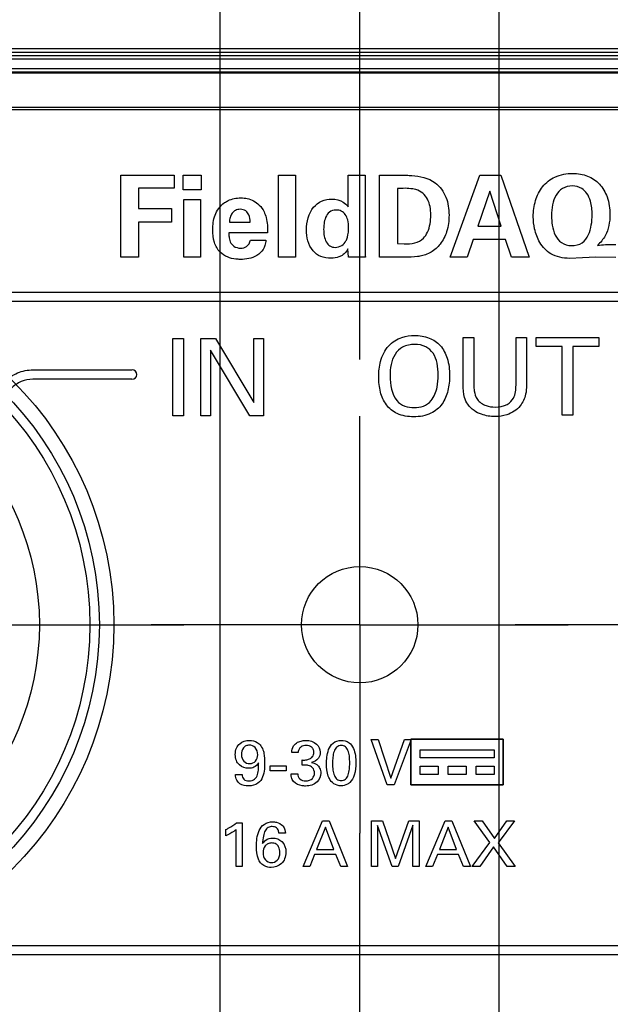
# Model space of a CAD drawing. Header units: inches. Extents: x 0 to 34, y 0 to 22.
# Tile 19 of 71: x 11.7 to 12.3, y 14.7 to 15.8. Entities that reach past the tile are written whole.
import ezdxf

# ---------------------------------------------------------------- set-up
doc = ezdxf.new("R2010")
doc.units = ezdxf.units.IN
doc.header["$LTSCALE"] = 1.87
doc.header["$MEASUREMENT"] = 0
doc.linetypes.add('CENTER', pattern=[0.6, 0.375, -0.075, 0.075, -0.075])
doc.layers.get('0').update_dxf_attribs({"linetype": 'CONTINUOUS'})
for name, color, linetype in [('02___PRT_ALL_AXES', 7, 'CONTINUOUS'), ('DEFAULT_1', 7, 'CENTER'), ('DIMENSIONS', 7, 'CONTINUOUS')]:
    doc.layers.add(name, color=color, linetype=linetype)
doc.styles.get("Standard").update_dxf_attribs({"font": 'txt', "width": 0.8})
doc.dimstyles.new('DIMSTYLE_1', dxfattribs={"dimtxt": 0.125, "dimasz": 0.18, "dimexe": 0.125, "dimexo": 0.0625, "dimgap": 0.03125, "dimtad": 0, "dimtih": 1, "dimtoh": 1, "dimdsep": 46, "dimtxsty": 'STANDARD', "dimblk": '_FILLED', "dimblk1": '_FILLED', "dimblk2": '_FILLED', "dimcen": 0.09, "dimadec": 0, "dimazin": 0, "dimtp": 0.001, "dimtm": 0.001, "dimtfac": 1, "dimtofl": 0, "dimtmove": 0, "dimatfit": 3, "dimldrblk": '_FILLED', "dimfxl": 1, "dimtolj": 1, "dimarcsym": 0})

# ---------------------------------------------------------------- blocks, each defined once
blk = doc.blocks.new('*D0')
at = {"layer": 'DIMENSIONS', "color": 2, "linetype": 'CONTINUOUS'}
blk.add_line((12.046, 15.4516), (12.046, 17.1867), dxfattribs=at)
at = {"layer": 'DIMENSIONS', "color": 2, "linetype": 'CONTINUOUS', "insert": (11.9835, 17.2492), "char_height": 0.125, "width": 1.425, "attachment_point": 1, "rotation": 90, "line_spacing_factor": 0.9}
blk.add_mtext('2X 16.5{\\Ftxt.shx;\\W1.000000;\\H0.125000; }[.650]', dxfattribs=at)
blk = doc.blocks.new('_FILLED')
at = {"color": 0, "linetype": 'BYBLOCK'}
blk.add_solid([(0, 0), (-1, 0.1736), (-1, -0.1736)], dxfattribs=at)
blk = doc.blocks.new('*D2')
at = {"layer": 'DIMENSIONS', "color": 2, "linetype": 'CONTINUOUS'}
blk.add_line((12.6956, 15.3472), (12.6956, 17.1867), dxfattribs=at)
at = {"layer": 'DIMENSIONS', "color": 2, "linetype": 'CONTINUOUS', "insert": (12.6331, 17.2492), "char_height": 0.125, "width": 1.025, "attachment_point": 1, "rotation": 90, "line_spacing_factor": 0.9}
blk.add_mtext('33{\\Ftxt.shx;\\W1.000000;\\H0.125000; }[1.299]', dxfattribs=at)
blk = doc.blocks.new('*D3')
at = {"layer": 'DIMENSIONS', "color": 2, "linetype": 'CONTINUOUS'}
blk.add_line((11.8924, 14.4673), (11.8924, 17.1867), dxfattribs=at)
at = {"layer": 'DIMENSIONS', "color": 2, "linetype": 'CONTINUOUS', "insert": (11.8299, 17.2492), "char_height": 0.125, "width": 1.425, "attachment_point": 1, "rotation": 90, "line_spacing_factor": 0.9}
blk.add_mtext('5X 12.6{\\Ftxt.shx;\\W1.000000;\\H0.125000; }[.496]', dxfattribs=at)
blk = doc.blocks.new('*D4')
at = {"layer": 'DIMENSIONS', "color": 2, "linetype": 'CONTINUOUS'}
blk.add_line((12.1995, 14.4673), (12.1995, 17.1867), dxfattribs=at)
at = {"layer": 'DIMENSIONS', "color": 2, "linetype": 'CONTINUOUS', "insert": (12.137, 17.2492), "char_height": 0.125, "width": 1.425, "attachment_point": 1, "rotation": 90, "line_spacing_factor": 0.9}
blk.add_mtext('5X 20.4{\\Ftxt.shx;\\W1.000000;\\H0.125000; }[.803]', dxfattribs=at)
blk = doc.blocks.new('*D26')
at = {"layer": 'DIMENSIONS', "color": 2, "linetype": 'CONTINUOUS'}
blk.add_line((11.7541, 14.6676), (9.8355, 14.6676), dxfattribs=at)
at = {"layer": 'DIMENSIONS', "color": 2, "linetype": 'CONTINUOUS', "insert": (9.773, 14.7301), "char_height": 0.125, "width": 1.125, "attachment_point": 3, "line_spacing_factor": 0.9}
blk.add_mtext('12.5{\\Ftxt.shx;\\W1.000000;\\H0.125000; }[.492]', dxfattribs=at)
blk = doc.blocks.new('*D29')
at = {"layer": 'DIMENSIONS', "color": 2, "linetype": 'CONTINUOUS'}
blk.add_line((13.3406, 16.2102), (14.2564, 16.2102), dxfattribs=at)
at = {"layer": 'DIMENSIONS', "color": 2, "linetype": 'CONTINUOUS', "insert": (14.3189, 16.2727), "char_height": 0.125, "width": 1.625, "attachment_point": 1, "line_spacing_factor": 0.9}
blk.add_mtext('2X 26.68{\\Ftxt.shx;\\W1.000000;\\H0.125000; }[1.051]', dxfattribs=at)
blk = doc.blocks.new('*D34')
at = {"layer": 'DIMENSIONS', "color": 2, "linetype": 'CONTINUOUS'}
blk.add_line((13.3183, 8.9124), (14.2564, 8.9124), dxfattribs=at)
at = {"layer": 'DIMENSIONS', "color": 2, "linetype": 'CONTINUOUS', "insert": (14.3189, 8.9749), "char_height": 0.125, "width": 1.725, "attachment_point": 1, "line_spacing_factor": 0.9}
blk.add_mtext('2X 158.68{\\Ftxt.shx;\\W1.000000;\\H0.125000; }[6.247]', dxfattribs=at)

msp = doc.modelspace()

# ---------------------------------------------------------------- linework, layer by layer
at = {"color": 7, "linetype": 'CONTINUOUS'}
for p, q in [((10.9633, 15.7935), (13.1286, 15.7935)), ((10.9633, 15.7895), (13.1286, 15.7895)), ((13.1286, 15.7857), (10.9633, 15.7857)), ((13.1286, 15.7817), (10.9633, 15.7817)), ((13.1286, 15.7712), (10.9633, 15.7712)), ((10.9633, 15.7681), (13.1286, 15.7681)), ((10.9633, 15.767), (13.1286, 15.767)), ((13.1286, 15.7288), (10.9633, 15.7288)), ((13.1286, 15.7261), (10.9633, 15.7261))]:
    msp.add_line(p, q, dxfattribs=at)
at = {"color": 40, "linetype": 'CONTINUOUS'}
for p, q in [((11.7834, 15.564), (11.7834, 15.6543)), ((11.7834, 15.6543), (11.8417, 15.6543)), ((11.8417, 15.6543), (11.8417, 15.6398)), ((11.8518, 15.6382), (11.8518, 15.6543)), ((11.8518, 15.6543), (11.8715, 15.6543)), ((11.8715, 15.6543), (11.8715, 15.6382)), ((11.9567, 15.564), (11.9567, 15.6544)), ((11.9567, 15.6544), (11.9752, 15.6544)), ((11.9752, 15.6544), (11.9752, 15.564)), ((12.0332, 15.6194), (12.0332, 15.6543)), ((12.0332, 15.6543), (12.0518, 15.6543)), ((12.0518, 15.6543), (12.0518, 15.5743)), ((12.0678, 15.564), (12.0678, 15.6542)), ((12.0678, 15.6542), (12.0977, 15.6541)), ((12.1455, 15.564), (12.1782, 15.6544)), ((12.1782, 15.6544), (12.2012, 15.6544)), ((12.2012, 15.6544), (12.2325, 15.564)), ((11.8028, 15.6398), (11.8028, 15.6175)), ((11.8417, 15.6398), (11.8028, 15.6398)), ((11.8715, 15.6382), (11.8518, 15.6382)), ((12.0874, 15.6395), (12.0874, 15.5789)), ((12.1892, 15.6367), (12.1758, 15.5982)), ((12.2017, 15.5982), (12.1892, 15.6367)), ((11.8524, 15.564), (11.8524, 15.6273)), ((11.8524, 15.6273), (11.8709, 15.6273)), ((11.8709, 15.6273), (11.8709, 15.564)), ((11.8028, 15.6175), (11.839, 15.6175)), ((11.839, 15.6175), (11.839, 15.6025)), ((11.8028, 15.6025), (11.8028, 15.564)), ((11.839, 15.6025), (11.8028, 15.6025)), ((11.9027, 15.6025), (11.9255, 15.6025)), ((12.1758, 15.5982), (12.2017, 15.5982)), ((11.9444, 15.5909), (11.902, 15.5909)), ((11.9259, 15.5828), (11.9428, 15.5828)), ((12.0874, 15.5789), (12.095, 15.5787)), ((12.1708, 15.5835), (12.164, 15.564)), ((12.2065, 15.5835), (12.1708, 15.5835)), ((12.213, 15.564), (12.2065, 15.5835)), ((12.0335, 15.564), (12.033, 15.5732)), ((11.8028, 15.564), (11.7834, 15.564)), ((11.8709, 15.564), (11.8524, 15.564)), ((11.9752, 15.564), (11.9567, 15.564)), ((12.0523, 15.564), (12.0335, 15.564)), ((12.0959, 15.564), (12.0678, 15.564)), ((12.164, 15.564), (12.1455, 15.564)), ((12.2325, 15.564), (12.213, 15.564)), ((12.2909, 15.5634), (12.2767, 15.5627)), ((12.3056, 15.564), (12.2909, 15.5634)), ((12.3278, 15.5638), (12.3056, 15.564)), ((11.6149, 15.5256), (12.4835, 15.5256)), ((12.4835, 15.5152), (11.6149, 15.5152)), ((11.8404, 15.3894), (11.8404, 15.4746)), ((11.8404, 15.4746), (11.8522, 15.4746)), ((11.8522, 15.4746), (11.8522, 15.3894)), ((11.8711, 15.3894), (11.8711, 15.4746)), ((11.8711, 15.4746), (11.8875, 15.4746)), ((11.8875, 15.4746), (11.9294, 15.4041)), ((11.9294, 15.4041), (11.9294, 15.4746)), ((11.9294, 15.4746), (11.9403, 15.4746)), ((11.9403, 15.4746), (11.9403, 15.3894)), ((12.1598, 15.4237), (12.1598, 15.4757)), ((12.1598, 15.4757), (12.1716, 15.4757)), ((12.1716, 15.4757), (12.1716, 15.4229)), ((12.2179, 15.4234), (12.2179, 15.4757)), ((12.2179, 15.4757), (12.2294, 15.4757)), ((12.2294, 15.4757), (12.2294, 15.4231)), ((12.2402, 15.4656), (12.2402, 15.4757)), ((12.2402, 15.4757), (12.3091, 15.4757)), ((12.3091, 15.4757), (12.3091, 15.4656)), ((11.8818, 15.4617), (11.8818, 15.3894)), ((11.9252, 15.3894), (11.8818, 15.4617)), ((12.2688, 15.4656), (12.2402, 15.4656)), ((12.2688, 15.3904), (12.2688, 15.4656)), ((12.2805, 15.4656), (12.2805, 15.3904)), ((12.3091, 15.4656), (12.2805, 15.4656)), ((11.6866, 15.4401), (11.7955, 15.4401)), ((11.7955, 15.4297), (11.6866, 15.4297)), ((11.8522, 15.3894), (11.8404, 15.3894)), ((11.8818, 15.3894), (11.8711, 15.3894)), ((11.9403, 15.3894), (11.9252, 15.3894)), ((12.2805, 15.3904), (12.2688, 15.3904)), ((12.0762, 14.9834), (12.0584, 15.0336)), ((12.0584, 15.0336), (12.0661, 15.0336)), ((12.0661, 15.0336), (12.0803, 14.9907)), ((12.0803, 14.9907), (12.0953, 15.0336)), ((12.1024, 15.0336), (12.0839, 14.9834)), ((12.0953, 15.0336), (12.1024, 15.0336)), ((12.1023, 14.9834), (12.1023, 15.0337)), ((12.1023, 15.0337), (12.1023, 14.9834)), ((12.2039, 15.0337), (12.1023, 15.0337)), ((12.1023, 15.0337), (12.2039, 15.0337)), ((12.2039, 15.0337), (12.2039, 14.9834)), ((12.2039, 14.9834), (12.2039, 15.0337)), ((11.9782, 15.0192), (11.9712, 15.0192)), ((12.1124, 15.0131), (12.1124, 15.0221)), ((12.1124, 15.0221), (12.1938, 15.0221)), ((12.1938, 15.0131), (12.1124, 15.0131)), ((12.1938, 15.0221), (12.1938, 15.0131)), ((11.9476, 14.999), (11.9476, 15.0043)), ((11.9476, 15.0043), (11.965, 15.0043)), ((11.965, 15.0043), (11.965, 14.999)), ((11.9826, 15.0053), (11.9826, 15.0109)), ((12.1124, 14.9949), (12.1124, 15.004)), ((12.1124, 15.004), (12.1323, 15.004)), ((12.1323, 15.004), (12.1323, 14.9949)), ((12.1432, 14.9949), (12.1432, 15.004)), ((12.1432, 15.004), (12.163, 15.004)), ((12.163, 15.004), (12.163, 14.9949)), ((12.1739, 14.9949), (12.1739, 15.004)), ((12.1739, 15.004), (12.1938, 15.004)), ((12.1938, 15.004), (12.1938, 14.9949)), ((11.9093, 14.9948), (11.9166, 14.9948)), ((11.965, 14.999), (11.9476, 14.999)), ((11.9704, 14.9958), (11.9778, 14.9958)), ((12.1323, 14.9949), (12.1124, 14.9949)), ((12.163, 14.9949), (12.1432, 14.9949)), ((12.1938, 14.9949), (12.1739, 14.9949)), ((12.0839, 14.9834), (12.0762, 14.9834)), ((12.2039, 14.9834), (12.1023, 14.9834)), ((12.1023, 14.9834), (12.2039, 14.9834)), ((11.9105, 14.9419), (11.9167, 14.9419)), ((11.9167, 14.9419), (11.9167, 14.8938)), ((11.9838, 14.8938), (12.0049, 14.944)), ((12.0049, 14.944), (12.0124, 14.944)), ((12.0124, 14.944), (12.0327, 14.8938)), ((12.0589, 14.8938), (12.0589, 14.944)), ((12.0589, 14.944), (12.0712, 14.944)), ((12.0656, 14.9387), (12.0656, 14.8938)), ((12.0815, 14.8938), (12.0656, 14.9387)), ((12.0712, 14.944), (12.0854, 14.9026)), ((12.0854, 14.9026), (12.0999, 14.944)), ((12.1045, 14.939), (12.0881, 14.8938)), ((12.0999, 14.944), (12.1114, 14.944)), ((12.1045, 14.8938), (12.1045, 14.939)), ((12.1114, 14.944), (12.1114, 14.8938)), ((12.1188, 14.8938), (12.1399, 14.944)), ((12.1399, 14.944), (12.1474, 14.944)), ((12.1474, 14.944), (12.1677, 14.8938)), ((12.1891, 14.9201), (12.1717, 14.944)), ((12.1717, 14.944), (12.1806, 14.944)), ((12.1806, 14.944), (12.1942, 14.9246)), ((12.1942, 14.9246), (12.2077, 14.944)), ((12.2161, 14.944), (12.1983, 14.9199)), ((12.2077, 14.944), (12.2161, 14.944)), ((11.8988, 14.9274), (11.8988, 14.9343)), ((11.91, 14.8938), (11.91, 14.9343)), ((11.9642, 14.9305), (11.957, 14.9305)), ((12.0083, 14.9371), (11.9986, 14.9125)), ((12.0176, 14.9125), (12.0083, 14.9371)), ((12.1433, 14.9371), (12.1336, 14.9125)), ((12.1526, 14.9125), (12.1433, 14.9371)), ((12.1696, 14.8938), (12.1891, 14.9201)), ((12.1983, 14.9199), (12.217, 14.8938)), ((11.9964, 14.9068), (11.991, 14.8938)), ((12.0197, 14.9068), (11.9964, 14.9068)), ((11.9986, 14.9125), (12.0176, 14.9125)), ((12.0251, 14.8938), (12.0197, 14.9068)), ((12.1314, 14.9068), (12.126, 14.8938)), ((12.1547, 14.9068), (12.1314, 14.9068)), ((12.1336, 14.9125), (12.1526, 14.9125)), ((12.1601, 14.8938), (12.1547, 14.9068)), ((12.1933, 14.9153), (12.178, 14.8938)), ((12.2083, 14.8938), (12.1933, 14.9153)), ((11.9167, 14.8938), (11.91, 14.8938)), ((11.991, 14.8938), (11.9838, 14.8938)), ((12.0327, 14.8938), (12.0251, 14.8938)), ((12.0656, 14.8938), (12.0589, 14.8938)), ((12.0881, 14.8938), (12.0815, 14.8938)), ((12.1114, 14.8938), (12.1045, 14.8938)), ((12.126, 14.8938), (12.1188, 14.8938)), ((12.1677, 14.8938), (12.1601, 14.8938)), ((12.178, 14.8938), (12.1696, 14.8938)), ((12.217, 14.8938), (12.2083, 14.8938)), ((11.613, 14.8069), (12.4816, 14.8069)), ((12.4816, 14.7965), (11.613, 14.7965))]:
    msp.add_line(p, q, dxfattribs=at)
at = {"color": 7, "linetype": 'CONTINUOUS'}
for centre, radius in [((11.3964, 15.1597), 0.3791), ((11.3964, 15.1597), 0.3632), ((11.3964, 15.1597), 0.3527), ((11.3964, 15.1597), 0.2972), ((12.046, 15.1597), 0.064)]:
    msp.add_circle(centre, radius, dxfattribs=at)
at = {"color": 40, "linetype": 'CONTINUOUS'}
msp.add_arc((11.7955, 15.4349), 0.00521, 270.0111, 89.9791, dxfattribs=at)
for points, knots in [([(12.0977, 15.6541), (12.0995, 15.6541), (12.1102, 15.6538), (12.1216, 15.6512), (12.1288, 15.6459)], [0, 0, 0, 0, 0.168248, 1, 1, 1, 1]), ([(12.2369, 15.6085), (12.2369, 15.6145), (12.2384, 15.6263), (12.2461, 15.6424), (12.2609, 15.6541), (12.2737, 15.6562), (12.2804, 15.6562)], [0, 0, 0, 0, 0.248687, 0.484752, 0.722083, 1, 1, 1, 1]), ([(12.2804, 15.6562), (12.2859, 15.6562), (12.2968, 15.6544), (12.3107, 15.6451), (12.3196, 15.6296), (12.3212, 15.6173), (12.3212, 15.6107)], [0, 0, 0, 0, 0.240683, 0.467926, 0.71036, 1, 1, 1, 1]), ([(12.1288, 15.6459), (12.1342, 15.642), (12.1423, 15.6304), (12.1442, 15.617), (12.1442, 15.6104)], [0, 0, 0, 0, 0.503471, 1, 1, 1, 1]), ([(12.2797, 15.6424), (12.276, 15.6424), (12.2686, 15.6407), (12.2611, 15.6323), (12.2576, 15.6215), (12.2569, 15.6137), (12.2569, 15.6097)], [0, 0, 0, 0, 0.248708, 0.477405, 0.72781, 1, 1, 1, 1]), ([(12.2959, 15.634), (12.2945, 15.6363), (12.2898, 15.6408), (12.2833, 15.6424), (12.2797, 15.6424)], [0, 0, 0, 0, 0.419576, 1, 1, 1, 1]), ([(12.1077, 15.6383), (12.1066, 15.6386), (12.0999, 15.6401), (12.0931, 15.6398), (12.0874, 15.6395)], [0, 0, 0, 0, 0.165712, 1, 1, 1, 1]), ([(12.1242, 15.6104), (12.1242, 15.6135), (12.1237, 15.6195), (12.121, 15.6279), (12.1157, 15.6349), (12.1104, 15.6375), (12.1077, 15.6383)], [0, 0, 0, 0, 0.26684, 0.515618, 0.751367, 1, 1, 1, 1]), ([(12.3016, 15.6109), (12.3016, 15.6159), (12.301, 15.6241), (12.2976, 15.6315), (12.2959, 15.634)], [0, 0, 0, 0, 0.621013, 1, 1, 1, 1]), ([(11.8843, 15.5942), (11.8843, 15.5996), (11.8853, 15.608), (11.8906, 15.6181), (11.8949, 15.6223), (11.8974, 15.624)], [0, 0, 0, 0, 0.479275, 0.731143, 1, 1, 1, 1]), ([(11.8974, 15.624), (11.8986, 15.6249), (11.9041, 15.6279), (11.9104, 15.6293), (11.9152, 15.6293)], [0, 0, 0, 0, 0.238201, 1, 1, 1, 1]), ([(11.9152, 15.6293), (11.9199, 15.6293), (11.9276, 15.6277), (11.9361, 15.6215), (11.9394, 15.6167), (11.9407, 15.614)], [0, 0, 0, 0, 0.459267, 0.713049, 1, 1, 1, 1]), ([(11.9875, 15.5942), (11.9875, 15.6028), (11.9906, 15.6163), (12.0038, 15.6266), (12.0116, 15.628), (12.0154, 15.628)], [0, 0, 0, 0, 0.533803, 0.762158, 1, 1, 1, 1]), ([(12.0154, 15.628), (12.0197, 15.628), (12.0269, 15.6264), (12.0317, 15.6214), (12.0332, 15.6194)], [0, 0, 0, 0, 0.639276, 1, 1, 1, 1]), ([(11.9145, 15.6167), (11.9127, 15.6167), (11.9093, 15.616), (11.9054, 15.6125), (11.9033, 15.6078), (11.9027, 15.6043), (11.9027, 15.6025)], [0, 0, 0, 0, 0.261003, 0.493789, 0.737438, 1, 1, 1, 1]), ([(11.9255, 15.6025), (11.9255, 15.6053), (11.925, 15.6099), (11.9209, 15.6157), (11.9167, 15.6167), (11.9145, 15.6167)], [0, 0, 0, 0, 0.411691, 0.676093, 1, 1, 1, 1]), ([(11.9407, 15.614), (11.9417, 15.612), (11.9444, 15.6045), (11.9447, 15.5965), (11.9444, 15.5909)], [0, 0, 0, 0, 0.294375, 1, 1, 1, 1]), ([(12.02, 15.6159), (12.0174, 15.6159), (12.0122, 15.6143), (12.0081, 15.6078), (12.0066, 15.6011), (12.0063, 15.5967), (12.0063, 15.5947)], [0, 0, 0, 0, 0.275409, 0.528942, 0.786084, 1, 1, 1, 1]), ([(12.0338, 15.5968), (12.0338, 15.5995), (12.0333, 15.6045), (12.0306, 15.611), (12.0259, 15.6152), (12.022, 15.6159), (12.02, 15.6159)], [0, 0, 0, 0, 0.313559, 0.563899, 0.779353, 1, 1, 1, 1]), ([(12.1442, 15.6104), (12.1442, 15.6042), (12.1428, 15.5928), (12.1357, 15.5784), (12.125, 15.5689), (12.1164, 15.5658), (12.1122, 15.565)], [0, 0, 0, 0, 0.306957, 0.559618, 0.784266, 1, 1, 1, 1]), ([(12.116, 15.5849), (12.1179, 15.5868), (12.1229, 15.5946), (12.1242, 15.604), (12.1242, 15.6104)], [0, 0, 0, 0, 0.292643, 1, 1, 1, 1]), ([(12.2569, 15.6097), (12.2569, 15.6061), (12.2575, 15.5989), (12.2604, 15.5883), (12.2673, 15.5788), (12.2751, 15.5767), (12.279, 15.5767)], [0, 0, 0, 0, 0.238846, 0.492892, 0.735575, 1, 1, 1, 1]), ([(12.279, 15.5767), (12.283, 15.5767), (12.2911, 15.5786), (12.2982, 15.5883), (12.3011, 15.5994), (12.3016, 15.6071), (12.3016, 15.6109)], [0, 0, 0, 0, 0.261478, 0.497254, 0.749413, 1, 1, 1, 1]), ([(12.3212, 15.6107), (12.3212, 15.6028), (12.3189, 15.5899), (12.3108, 15.5801), (12.3075, 15.577)], [0, 0, 0, 0, 0.635168, 1, 1, 1, 1]), ([(12.2767, 15.5627), (12.2696, 15.5627), (12.2562, 15.5654), (12.2433, 15.5793), (12.238, 15.5942), (12.2369, 15.6041), (12.2369, 15.6085)], [0, 0, 0, 0, 0.310532, 0.565222, 0.803086, 1, 1, 1, 1]), ([(11.8924, 15.5695), (11.8895, 15.5725), (11.8851, 15.5806), (11.8843, 15.5895), (11.8843, 15.5942)], [0, 0, 0, 0, 0.470363, 1, 1, 1, 1]), ([(11.902, 15.5909), (11.902, 15.5894), (11.9021, 15.5861), (11.9033, 15.5807), (11.9074, 15.5751), (11.9123, 15.574), (11.9149, 15.574)], [0, 0, 0, 0, 0.182122, 0.422472, 0.678737, 1, 1, 1, 1]), ([(12.0144, 15.5628), (12.0106, 15.5628), (12.0031, 15.5639), (11.9901, 15.5733), (11.9875, 15.5861), (11.9875, 15.5942)], [0, 0, 0, 0, 0.249566, 0.476138, 1, 1, 1, 1]), ([(12.0063, 15.5947), (12.0063, 15.5921), (12.0067, 15.5874), (12.0087, 15.5809), (12.0128, 15.5758), (12.017, 15.5748), (12.019, 15.5748)], [0, 0, 0, 0, 0.287873, 0.543247, 0.767266, 1, 1, 1, 1]), ([(12.0308, 15.5819), (12.0315, 15.5832), (12.0333, 15.588), (12.0338, 15.5932), (12.0338, 15.5968)], [0, 0, 0, 0, 0.288865, 1, 1, 1, 1]), ([(11.9149, 15.574), (11.9172, 15.574), (11.9226, 15.5751), (11.9252, 15.5801), (11.9259, 15.5828)], [0, 0, 0, 0, 0.451273, 1, 1, 1, 1]), ([(11.9428, 15.5828), (11.9426, 15.5808), (11.9418, 15.5757), (11.9389, 15.5712), (11.9368, 15.569)], [0, 0, 0, 0, 0.400144, 1, 1, 1, 1]), ([(12.019, 15.5748), (12.0215, 15.5748), (12.0264, 15.5762), (12.0298, 15.5799), (12.0308, 15.5819)], [0, 0, 0, 0, 0.522247, 1, 1, 1, 1]), ([(12.095, 15.5787), (12.0989, 15.5787), (12.1064, 15.5787), (12.1135, 15.5823), (12.116, 15.5849)], [0, 0, 0, 0, 0.514788, 1, 1, 1, 1]), ([(12.3075, 15.577), (12.3104, 15.5776), (12.3172, 15.578), (12.324, 15.5781), (12.3278, 15.5779)], [0, 0, 0, 0, 0.434089, 1, 1, 1, 1]), ([(11.9147, 15.5616), (11.9131, 15.5616), (11.9052, 15.562), (11.8968, 15.565), (11.8924, 15.5695)], [0, 0, 0, 0, 0.201972, 1, 1, 1, 1]), ([(11.9368, 15.569), (11.9356, 15.5678), (11.9292, 15.5629), (11.9208, 15.5616), (11.9147, 15.5616)], [0, 0, 0, 0, 0.219862, 1, 1, 1, 1]), ([(12.0267, 15.566), (12.0256, 15.5653), (12.0217, 15.5634), (12.0174, 15.5628), (12.0144, 15.5628)], [0, 0, 0, 0, 0.304995, 1, 1, 1, 1]), ([(12.033, 15.5732), (12.0324, 15.572), (12.0308, 15.5691), (12.0282, 15.567), (12.0267, 15.566)], [0, 0, 0, 0, 0.425491, 1, 1, 1, 1]), ([(12.0518, 15.5743), (12.0518, 15.5733), (12.0519, 15.5699), (12.052, 15.5665), (12.0523, 15.564)], [0, 0, 0, 0, 0.277902, 1, 1, 1, 1]), ([(12.1122, 15.565), (12.1113, 15.5649), (12.1059, 15.564), (12.1004, 15.564), (12.0959, 15.564)], [0, 0, 0, 0, 0.166492, 1, 1, 1, 1]), ([(12.0779, 15.4664), (12.0818, 15.4707), (12.0911, 15.4765), (12.1017, 15.4779), (12.1063, 15.4779)], [0, 0, 0, 0, 0.55216, 1, 1, 1, 1]), ([(12.1065, 15.468), (12.1019, 15.468), (12.0932, 15.4665), (12.0839, 15.4574), (12.0799, 15.4457), (12.0793, 15.4374), (12.0793, 15.4332)], [0, 0, 0, 0, 0.273993, 0.503358, 0.742407, 1, 1, 1, 1]), ([(12.1063, 15.4779), (12.1118, 15.4779), (12.1223, 15.4764), (12.1357, 15.4673), (12.1436, 15.4521), (12.1448, 15.4403), (12.1448, 15.4339)], [0, 0, 0, 0, 0.245773, 0.468879, 0.708021, 1, 1, 1, 1]), ([(12.1323, 15.434), (12.1323, 15.4385), (12.1317, 15.4469), (12.1277, 15.4585), (12.1187, 15.4667), (12.1106, 15.468), (12.1065, 15.468)], [0, 0, 0, 0, 0.279862, 0.519838, 0.741134, 1, 1, 1, 1]), ([(12.0669, 15.4325), (12.0669, 15.4381), (12.068, 15.4503), (12.0735, 15.4617), (12.0779, 15.4664)], [0, 0, 0, 0, 0.46741, 1, 1, 1, 1]), ([(11.6551, 15.427), (11.6592, 15.4311), (11.6691, 15.4377), (11.6808, 15.4401), (11.6866, 15.4401)], [0, 0, 0, 0, 0.500079, 1, 1, 1, 1]), ([(11.6866, 15.4297), (11.6822, 15.4297), (11.6732, 15.4279), (11.6656, 15.4228), (11.6625, 15.4197)], [0, 0, 0, 0, 0.500109, 1, 1, 1, 1]), ([(12.1054, 15.3884), (12.0992, 15.3884), (12.0875, 15.3901), (12.0742, 15.401), (12.0679, 15.416), (12.0669, 15.4268), (12.0669, 15.4325)], [0, 0, 0, 0, 0.281151, 0.512269, 0.745473, 1, 1, 1, 1]), ([(12.1448, 15.4339), (12.1448, 15.4283), (12.1438, 15.4173), (12.1376, 15.4019), (12.124, 15.3903), (12.1119, 15.3884), (12.1054, 15.3884)], [0, 0, 0, 0, 0.24673, 0.480988, 0.715227, 1, 1, 1, 1]), ([(12.1246, 15.4062), (12.1281, 15.4104), (12.1315, 15.42), (12.1323, 15.4297), (12.1323, 15.434)], [0, 0, 0, 0, 0.556961, 1, 1, 1, 1]), ([(12.1648, 15.4022), (12.1633, 15.4045), (12.1601, 15.4114), (12.1598, 15.419), (12.1598, 15.4237)], [0, 0, 0, 0, 0.36482, 1, 1, 1, 1]), ([(12.1716, 15.4229), (12.1716, 15.4209), (12.1718, 15.4156), (12.1735, 15.4103), (12.1754, 15.4075)], [0, 0, 0, 0, 0.369468, 1, 1, 1, 1]), ([(12.1949, 15.3992), (12.1994, 15.3992), (12.2076, 15.4003), (12.2171, 15.4098), (12.2179, 15.4185), (12.2179, 15.4234)], [0, 0, 0, 0, 0.358467, 0.613606, 1, 1, 1, 1]), ([(12.2294, 15.4231), (12.2294, 15.4198), (12.2289, 15.4118), (12.2254, 15.4041), (12.2224, 15.4005)], [0, 0, 0, 0, 0.411977, 1, 1, 1, 1]), ([(12.0869, 15.4062), (12.0891, 15.4035), (12.0952, 15.3993), (12.1023, 15.3985), (12.1058, 15.3985)], [0, 0, 0, 0, 0.509548, 1, 1, 1, 1]), ([(12.1058, 15.3985), (12.1092, 15.3985), (12.1163, 15.3993), (12.1224, 15.4035), (12.1246, 15.4062)], [0, 0, 0, 0, 0.493122, 1, 1, 1, 1]), ([(12.1754, 15.4075), (12.1778, 15.4044), (12.1842, 15.4), (12.1915, 15.3992), (12.1949, 15.3992)], [0, 0, 0, 0, 0.537856, 1, 1, 1, 1]), ([(12.1949, 15.3887), (12.1898, 15.3887), (12.1816, 15.3899), (12.1712, 15.395), (12.1667, 15.3996), (12.1648, 15.4022)], [0, 0, 0, 0, 0.448059, 0.714114, 1, 1, 1, 1]), ([(12.2224, 15.4005), (12.2187, 15.3959), (12.2095, 15.39), (12.1992, 15.3887), (12.1949, 15.3887)], [0, 0, 0, 0, 0.574038, 1, 1, 1, 1]), ([(11.9091, 15.0169), (11.9091, 15.0193), (11.9098, 15.0238), (11.9147, 15.0306), (11.9208, 15.0324), (11.9246, 15.0324)], [0, 0, 0, 0, 0.296253, 0.541387, 1, 1, 1, 1]), ([(11.9246, 15.0272), (11.9233, 15.0272), (11.9208, 15.0267), (11.9168, 15.0234), (11.9159, 15.0194), (11.9159, 15.0168)], [0, 0, 0, 0, 0.255237, 0.489161, 1, 1, 1, 1]), ([(11.9246, 15.0324), (11.9275, 15.0324), (11.9325, 15.0312), (11.9378, 15.0264), (11.9394, 15.0227), (11.94, 15.0206)], [0, 0, 0, 0, 0.4267, 0.683908, 1, 1, 1, 1]), ([(11.9338, 15.0167), (11.9338, 15.0195), (11.9322, 15.0251), (11.9269, 15.0272), (11.9246, 15.0272)], [0, 0, 0, 0, 0.546736, 1, 1, 1, 1]), ([(11.9712, 15.0192), (11.9713, 15.0217), (11.9724, 15.0263), (11.9774, 15.0306), (11.9823, 15.0321), (11.9854, 15.0324), (11.9868, 15.0324)], [0, 0, 0, 0, 0.325442, 0.58665, 0.822384, 1, 1, 1, 1]), ([(11.987, 15.0268), (11.9851, 15.0268), (11.9819, 15.0261), (11.979, 15.0229), (11.9784, 15.0205), (11.9782, 15.0192)], [0, 0, 0, 0, 0.448085, 0.695776, 1, 1, 1, 1]), ([(11.9868, 15.0324), (11.9909, 15.0324), (11.9991, 15.0304), (12.0025, 15.0227), (12.0025, 15.0194)], [0, 0, 0, 0, 0.559095, 1, 1, 1, 1]), ([(11.9955, 15.0192), (11.9955, 15.0204), (11.9952, 15.0226), (11.9925, 15.0262), (11.9891, 15.0268), (11.987, 15.0268)], [0, 0, 0, 0, 0.276364, 0.507582, 1, 1, 1, 1]), ([(12.0095, 15.0069), (12.0095, 15.0092), (12.0097, 15.0145), (12.0113, 15.0224), (12.0161, 15.0305), (12.0224, 15.0325), (12.0256, 15.0325)], [0, 0, 0, 0, 0.208081, 0.465254, 0.719963, 1, 1, 1, 1]), ([(12.0257, 15.0269), (12.0239, 15.0269), (12.02, 15.0255), (12.0173, 15.02), (12.0163, 15.0139), (12.0161, 15.0095), (12.0161, 15.0072)], [0, 0, 0, 0, 0.222544, 0.452518, 0.721564, 1, 1, 1, 1]), ([(12.0256, 15.0325), (12.0286, 15.0325), (12.0346, 15.0309), (12.0396, 15.0237), (12.0414, 15.0159), (12.0417, 15.0105), (12.0417, 15.008)], [0, 0, 0, 0, 0.272836, 0.515093, 0.767094, 1, 1, 1, 1]), ([(12.035, 15.0074), (12.035, 15.01), (12.0348, 15.0148), (12.0336, 15.0211), (12.0307, 15.0259), (12.0272, 15.0269), (12.0257, 15.0269)], [0, 0, 0, 0, 0.330966, 0.595957, 0.801462, 1, 1, 1, 1]), ([(11.9238, 15.0017), (11.9202, 15.0017), (11.9142, 15.0037), (11.9098, 15.0104), (11.9091, 15.0146), (11.9091, 15.0169)], [0, 0, 0, 0, 0.465571, 0.711822, 1, 1, 1, 1]), ([(11.9159, 15.0168), (11.9159, 15.0142), (11.9174, 15.0088), (11.9227, 15.0069), (11.925, 15.0069)], [0, 0, 0, 0, 0.523587, 1, 1, 1, 1]), ([(11.925, 15.0069), (11.9274, 15.0069), (11.9325, 15.009), (11.9338, 15.0143), (11.9338, 15.0167)], [0, 0, 0, 0, 0.48373, 1, 1, 1, 1]), ([(11.94, 15.0206), (11.9403, 15.0198), (11.9413, 15.0156), (11.9414, 15.0112), (11.9414, 15.0076)], [0, 0, 0, 0, 0.184411, 1, 1, 1, 1]), ([(11.9826, 15.0109), (11.9839, 15.0108), (11.9867, 15.0108), (11.9909, 15.0117), (11.9947, 15.0144), (11.9955, 15.0176), (11.9955, 15.0192)], [0, 0, 0, 0, 0.231932, 0.480802, 0.722176, 1, 1, 1, 1]), ([(12.0025, 15.0194), (12.0025, 15.0171), (12.0009, 15.0116), (11.9958, 15.0087), (11.9929, 15.0081)], [0, 0, 0, 0, 0.431946, 1, 1, 1, 1]), ([(11.9414, 15.0076), (11.9414, 15.0053), (11.9413, 15.0001), (11.9398, 14.9921), (11.9342, 14.9839), (11.9273, 14.9823), (11.9237, 14.9823)], [0, 0, 0, 0, 0.198725, 0.444664, 0.696143, 1, 1, 1, 1]), ([(11.9346, 15.0077), (11.9335, 15.0057), (11.9302, 15.0024), (11.9258, 15.0017), (11.9238, 15.0017)], [0, 0, 0, 0, 0.534151, 1, 1, 1, 1]), ([(11.9243, 14.9878), (11.9264, 14.9878), (11.9309, 14.9891), (11.934, 14.9951), (11.9347, 15.0013), (11.9347, 15.0056), (11.9346, 15.0077)], [0, 0, 0, 0, 0.254968, 0.49124, 0.751799, 1, 1, 1, 1]), ([(11.9893, 15.0049), (11.9887, 15.005), (11.9865, 15.0054), (11.9842, 15.0053), (11.9826, 15.0053)], [0, 0, 0, 0, 0.264842, 1, 1, 1, 1]), ([(11.9962, 14.9964), (11.9962, 14.9985), (11.9949, 15.0027), (11.9911, 15.0045), (11.9893, 15.0049)], [0, 0, 0, 0, 0.532378, 1, 1, 1, 1]), ([(11.9929, 15.0081), (11.995, 15.0078), (11.9987, 15.0065), (12.0024, 15.0019), (12.0032, 14.9983), (12.0032, 14.9964)], [0, 0, 0, 0, 0.375373, 0.658625, 1, 1, 1, 1]), ([(12.0126, 14.9904), (12.0122, 14.9913), (12.0099, 14.9965), (12.0095, 15.0022), (12.0095, 15.0069)], [0, 0, 0, 0, 0.175087, 1, 1, 1, 1]), ([(12.0161, 15.0072), (12.0161, 15.0047), (12.0163, 15.0001), (12.0176, 14.994), (12.0205, 14.9892), (12.0239, 14.9882), (12.0255, 14.9882)], [0, 0, 0, 0, 0.319711, 0.585191, 0.796552, 1, 1, 1, 1]), ([(12.0255, 14.9882), (12.0273, 14.9882), (12.031, 14.9895), (12.0337, 14.9948), (12.0348, 15.0008), (12.035, 15.0051), (12.035, 15.0074)], [0, 0, 0, 0, 0.220454, 0.449508, 0.718291, 1, 1, 1, 1]), ([(12.0417, 15.008), (12.0417, 15.0034), (12.0413, 14.9955), (12.0374, 14.9883), (12.035, 14.9861)], [0, 0, 0, 0, 0.58955, 1, 1, 1, 1]), ([(11.9237, 14.9823), (11.9204, 14.9823), (11.915, 14.9832), (11.9101, 14.9888), (11.9093, 14.9927), (11.9093, 14.9948)], [0, 0, 0, 0, 0.462399, 0.703146, 1, 1, 1, 1]), ([(11.9166, 14.9948), (11.9166, 14.993), (11.9178, 14.9887), (11.9222, 14.9878), (11.9243, 14.9878)], [0, 0, 0, 0, 0.465908, 1, 1, 1, 1]), ([(11.9733, 14.9872), (11.9721, 14.9885), (11.9707, 14.9914), (11.9705, 14.9944), (11.9704, 14.9958)], [0, 0, 0, 0, 0.573257, 1, 1, 1, 1]), ([(11.9778, 14.9958), (11.9778, 14.9937), (11.9794, 14.9889), (11.9843, 14.9879), (11.9866, 14.9879)], [0, 0, 0, 0, 0.463276, 1, 1, 1, 1]), ([(12.0032, 14.9964), (12.0032, 14.9929), (11.9996, 14.9846), (11.9909, 14.9822), (11.9865, 14.9822)], [0, 0, 0, 0, 0.439642, 1, 1, 1, 1]), ([(11.9866, 14.9879), (11.9892, 14.9879), (11.9945, 14.9893), (11.9962, 14.9943), (11.9962, 14.9964)], [0, 0, 0, 0, 0.553657, 1, 1, 1, 1]), ([(11.9865, 14.9822), (11.9852, 14.9822), (11.9805, 14.9825), (11.9756, 14.9845), (11.9733, 14.9872)], [0, 0, 0, 0, 0.264158, 1, 1, 1, 1]), ([(12.0255, 14.9824), (12.0227, 14.9824), (12.0172, 14.9839), (12.0137, 14.9882), (12.0126, 14.9904)], [0, 0, 0, 0, 0.532321, 1, 1, 1, 1]), ([(12.035, 14.9861), (12.0343, 14.9853), (12.0314, 14.9833), (12.0278, 14.9824), (12.0255, 14.9824)], [0, 0, 0, 0, 0.312447, 1, 1, 1, 1]), ([(11.8988, 14.9343), (11.8999, 14.9349), (11.904, 14.9372), (11.9079, 14.9397), (11.9105, 14.9419)], [0, 0, 0, 0, 0.274829, 1, 1, 1, 1]), ([(11.9323, 14.9157), (11.9323, 14.9186), (11.9327, 14.9246), (11.9349, 14.9332), (11.9404, 14.9411), (11.9469, 14.9429), (11.9501, 14.9429)], [0, 0, 0, 0, 0.239809, 0.493721, 0.734952, 1, 1, 1, 1]), ([(11.9497, 14.9376), (11.9482, 14.9376), (11.9449, 14.937), (11.9414, 14.9328), (11.9397, 14.9265), (11.9392, 14.9217), (11.9391, 14.9189)], [0, 0, 0, 0, 0.194232, 0.390726, 0.649406, 1, 1, 1, 1]), ([(11.957, 14.9305), (11.957, 14.9317), (11.9566, 14.9339), (11.9542, 14.9369), (11.9514, 14.9376), (11.9497, 14.9376)], [0, 0, 0, 0, 0.313311, 0.561838, 1, 1, 1, 1]), ([(11.9501, 14.9429), (11.9515, 14.9429), (11.9557, 14.9425), (11.9597, 14.9403), (11.9616, 14.9383)], [0, 0, 0, 0, 0.336733, 1, 1, 1, 1]), ([(11.9616, 14.9383), (11.9626, 14.9371), (11.964, 14.9345), (11.9641, 14.9317), (11.9642, 14.9305)], [0, 0, 0, 0, 0.573554, 1, 1, 1, 1]), ([(11.91, 14.9343), (11.9092, 14.9336), (11.9056, 14.931), (11.9018, 14.9288), (11.8988, 14.9274)], [0, 0, 0, 0, 0.240563, 1, 1, 1, 1]), ([(11.9367, 14.8979), (11.9358, 14.8991), (11.9328, 14.9046), (11.9323, 14.911), (11.9323, 14.9157)], [0, 0, 0, 0, 0.242167, 1, 1, 1, 1]), ([(11.9391, 14.9189), (11.9401, 14.9203), (11.9429, 14.9239), (11.9476, 14.925), (11.9503, 14.925)], [0, 0, 0, 0, 0.39748, 1, 1, 1, 1]), ([(11.9492, 14.9196), (11.9477, 14.9196), (11.9449, 14.9191), (11.9407, 14.9156), (11.9396, 14.9115), (11.9396, 14.9089)], [0, 0, 0, 0, 0.270531, 0.511145, 1, 1, 1, 1]), ([(11.9581, 14.9089), (11.9581, 14.9112), (11.9576, 14.9149), (11.9539, 14.919), (11.9508, 14.9196), (11.9492, 14.9196)], [0, 0, 0, 0, 0.433455, 0.685759, 1, 1, 1, 1]), ([(11.9503, 14.925), (11.9539, 14.925), (11.9623, 14.9222), (11.9648, 14.9137), (11.9648, 14.9096)], [0, 0, 0, 0, 0.46982, 1, 1, 1, 1]), ([(11.9396, 14.9089), (11.9396, 14.9061), (11.941, 14.9006), (11.9464, 14.898), (11.9488, 14.898)], [0, 0, 0, 0, 0.528777, 1, 1, 1, 1]), ([(11.9648, 14.9096), (11.9648, 14.9071), (11.964, 14.9023), (11.9591, 14.895), (11.9525, 14.8927), (11.9485, 14.8927)], [0, 0, 0, 0, 0.288934, 0.536329, 1, 1, 1, 1]), ([(11.9488, 14.898), (11.9511, 14.898), (11.9566, 14.9001), (11.9581, 14.906), (11.9581, 14.9089)], [0, 0, 0, 0, 0.430582, 1, 1, 1, 1]), ([(11.9485, 14.8927), (11.9474, 14.8927), (11.943, 14.8931), (11.9386, 14.8954), (11.9367, 14.8979)], [0, 0, 0, 0, 0.263214, 1, 1, 1, 1])]:
    msp.add_open_spline(points, degree=3, knots=knots, dxfattribs=at)
msp.add_open_spline([(12.0793, 15.4332), (12.0793, 15.4238), (12.081, 15.4135), (12.0869, 15.4062)], degree=3, dxfattribs=at)
at = {"layer": '02___PRT_ALL_AXES', "color": 7, "linetype": 'CENTER'}
for p, q in [((12.046, 15.1597), (12.046, 15.3891)), ((12.046, 15.1597), (11.8166, 15.1597)), ((12.046, 15.1597), (12.046, 14.9304)), ((12.046, 15.1597), (12.2753, 15.1597)), ((12.046, 14.6676), (12.046, 14.9304))]:
    msp.add_line(p, q, dxfattribs=at)
at = {"layer": '02___PRT_ALL_AXES', "color": 7, "linetype": 'CONTINUOUS'}
msp.add_circle((12.046, 15.1597), 0.064, dxfattribs=at)
at = {"layer": 'DEFAULT_1', "color": 7, "linetype": 'CENTER'}
for p, q in [((11.3964, 15.1597), (11.8526, 15.1597)), ((12.6956, 15.1597), (12.2168, 15.1597))]:
    msp.add_line(p, q, dxfattribs=at)

# ---------------------------------------------------------------- dimensions: what is measured, and where the dimension line sits
at = {"layer": 'DIMENSIONS', "color": 2, "linetype": 'CONTINUOUS'}
for feature_location, offset, dtype, origin, text, picture, middle in [((12.046, 15.4516), (0, 1.7351), 1, (11.3964, 15.2847), '2X <>', '*D0', (12.046, 17.9617)), ((11.8924, 14.4673), (0, 2.7193), 1, (11.3964, 14.4048), '5X <>', '*D3', (11.8924, 17.9617)), ((12.1995, 14.4673), (0, 2.7193), 1, (11.3964, 14.4048), '5X <>', '*D4', (12.1995, 17.9617)), ((13.3406, 16.2102), (0.9158, 0), 0, (10.8025, 15.1597), '2X <>', '*D29', (15.1314, 16.2102)), ((13.3183, 8.9124), (0.9381, 0), 0, (10.8025, 15.1597), '2X <>', '*D34', (15.1814, 8.9124))]:
    dim = msp.add_ordinate_dim(feature_location=feature_location, offset=offset, dtype=dtype, origin=origin, text=text, dimstyle='DIMSTYLE_1', dxfattribs=at)
    dim.commit()
    dim.dimension.update_dxf_attribs({"geometry": picture, "text_midpoint": middle})
for feature_location, offset, dtype, origin, picture, middle in [((12.6956, 15.3472), (0, 1.8394), 1, (11.3964, 15.2847), '*D2', (12.6956, 17.7617)), ((11.7541, 14.6676), (-1.9186, 0), 0, (11.2714, 15.1597), '*D26', (9.2105, 14.6676))]:
    dim = msp.add_ordinate_dim(feature_location=feature_location, offset=offset, dtype=dtype, origin=origin, dimstyle='DIMSTYLE_1', dxfattribs=at)
    dim.commit()
    dim.dimension.update_dxf_attribs({"geometry": picture, "text_midpoint": middle})

doc.saveas('drawing.dxf')
